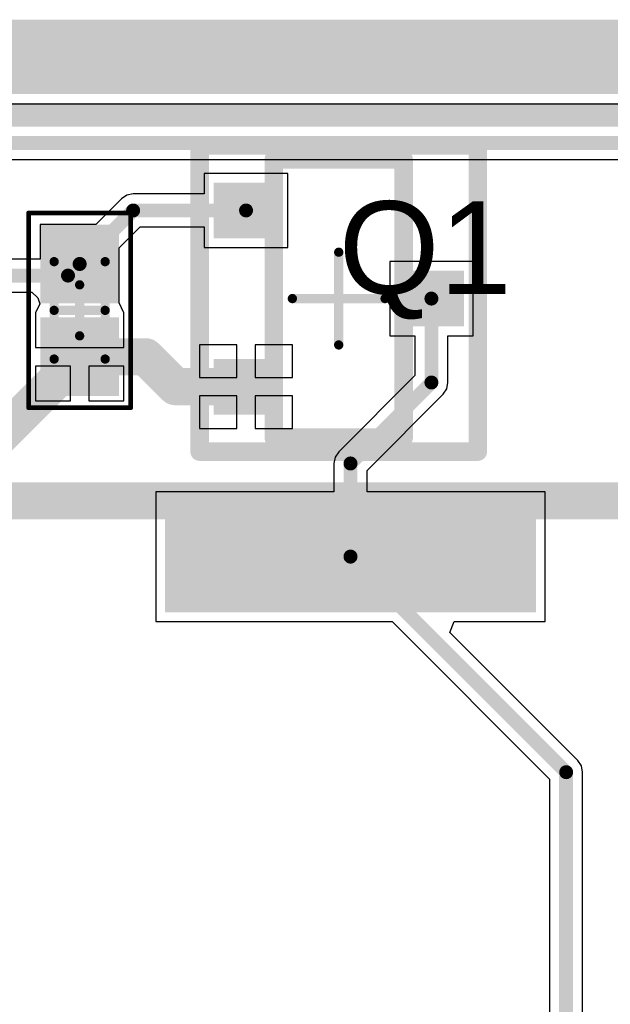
# Model space of a CAD drawing. Header units: millimetres. Extents: x 9.4 to 105.2, y 7.6 to 67.1.
# Tile 151 of 152: x 91 to 97.4, y 56.5 to 67.1. Entities that reach past the tile are written whole.
import ezdxf

# ---------------------------------------------------------------- set-up
doc = ezdxf.new("R2010")
doc.units = ezdxf.units.MM
for name, color, linetype in [('BottomLayer', 5, 'Continuous'), ('KeepOutLayer', 6, 'Continuous'), ('Mechanical13', 56, 'Continuous'), ('Mechanical15', 56, 'Continuous'), ('Mechanical16', 56, 'Continuous'), ('Mechanical2', 216, 'Continuous'), ('Mechanical3', 76, 'Continuous'), ('Mechanical5', 56, 'Continuous'), ('TopLayer', 1, 'Continuous'), ('TopOverlay', 2, 'Continuous'), ('TopPaste', 8, 'Continuous'), ('TopSolder', 216, 'Continuous')]:
    doc.layers.add(name, color=color, linetype=linetype)
doc.styles.add('Arial', font='arial.ttf', dxfattribs={"height": 0.2})

msp = doc.modelspace()

# ---------------------------------------------------------------- hatches: boundary and pattern name
at = {"layer": 'TopLayer'}
for points in [[(93.138, 65.385), (93.838, 65.385), (93.838, 64.785), (93.138, 64.785)], [(92.019, 64.183), (91.369, 64.183), (91.369, 64.833), (92.019, 64.833)], [(95.138, 64.435), (95.838, 64.435), (95.838, 63.835), (95.138, 63.835)], [(92.019, 63.183), (91.369, 63.183), (91.369, 63.833), (92.019, 63.833)], [(93.138, 63.485), (93.838, 63.485), (93.838, 62.885), (93.138, 62.885)], [(96.615, 61.953), (96.615, 60.753), (92.615, 60.753), (92.615, 61.953)]]:
    msp.add_hatch(color=1, dxfattribs=at).paths.add_polyline_path(points)
at = {"layer": 'TopPaste'}
for points in [[(93.188, 64.833), (93.788, 64.833), (93.788, 65.333), (93.188, 65.333)], [(91.969, 64.233), (91.419, 64.233), (91.419, 64.783), (91.969, 64.783)], [(95.188, 63.883), (95.788, 63.883), (95.788, 64.383), (95.188, 64.383)], [(91.969, 63.233), (91.419, 63.233), (91.419, 63.783), (91.969, 63.783)], [(93.188, 62.933), (93.788, 62.933), (93.788, 63.433), (93.188, 63.433)], [(96.615, 61.953), (96.615, 60.753), (92.615, 60.753), (92.615, 61.953)]]:
    msp.add_hatch(color=8, dxfattribs=at).paths.add_polyline_path(points)
at = {"layer": 'TopSolder'}
for points in [[(93.138, 65.385), (93.838, 65.385), (93.838, 64.785), (93.138, 64.785)], [(92.119, 64.083), (91.269, 64.083), (91.269, 64.933), (92.119, 64.933)], [(95.138, 64.435), (95.838, 64.435), (95.838, 63.835), (95.138, 63.835)], [(92.119, 63.083), (91.269, 63.083), (91.269, 63.933), (92.119, 63.933)], [(93.138, 63.485), (93.838, 63.485), (93.838, 62.885), (93.138, 62.885)], [(96.615, 61.953), (96.615, 60.753), (92.615, 60.753), (92.615, 61.953)]]:
    msp.add_hatch(color=216, dxfattribs=at).paths.add_polyline_path(points)

# ---------------------------------------------------------------- linework, layer by layer
at = {"layer": 'BottomLayer'}
msp.add_line((13.379, 66.236), (99.074, 66.236), dxfattribs=at)
at = {"layer": 'KeepOutLayer'}
for points, const_width in [([(13.277, 66.942), (101.277, 66.942)], 0.4), ([(13.277, 66.842), (101.277, 66.842)], 0.2), ([(13.291, 66.542), (101.268, 66.542)], 0.4), ([(13.284, 66.642), (101.273, 66.642)], 0.2)]:
    msp.add_lwpolyline(points, dxfattribs=dict(at, const_width=const_width))
at = {"layer": 'Mechanical13', "const_width": 0.1}
for points in [[(91.419, 64.533), (91.969, 64.533)], [(91.419, 63.483), (91.419, 64.533)], [(91.969, 63.483), (91.969, 64.533)], [(91.419, 63.483), (91.969, 63.483)]]:
    msp.add_lwpolyline(points, dxfattribs=at)
at = {"layer": 'Mechanical13', "const_width": 0.05}
for points in [[(91.394, 64.533, 1), (91.444, 64.533, 1)], [(91.394, 64.533, 1), (91.444, 64.533, 1)], [(91.944, 64.533, 1), (91.994, 64.533, 1)], [(91.944, 64.533, 1), (91.994, 64.533, 1)], [(91.394, 63.483, 1), (91.444, 63.483, 1)], [(91.394, 63.483, 1), (91.444, 63.483, 1)], [(91.944, 63.483, 1), (91.994, 63.483, 1)], [(91.944, 63.483, 1), (91.994, 63.483, 1)]]:
    msp.add_lwpolyline(points, format="xyb", close=True, dxfattribs=at)
at = {"layer": 'Mechanical15'}
for points, const_width in [([(91.144, 65.058), (92.244, 65.058)], 0.05), ([(91.144, 62.958), (91.144, 65.058)], 0.05), ([(92.244, 62.958), (92.244, 65.058)], 0.05), ([(91.694, 63.733), (91.694, 64.283)], 0.1), ([(91.419, 64.008), (91.969, 64.008)], 0.1), ([(91.144, 62.958), (92.244, 62.958)], 0.05)]:
    msp.add_lwpolyline(points, dxfattribs=dict(at, const_width=const_width))
for points, const_width in [([(91.131, 65.058, 1), (91.156, 65.058, 1)], 0.025), ([(91.131, 65.058, 1), (91.156, 65.058, 1)], 0.025), ([(92.232, 65.058, 1), (92.257, 65.058, 1)], 0.025), ([(92.232, 65.058, 1), (92.257, 65.058, 1)], 0.025), ([(91.669, 64.283, 1), (91.719, 64.283, 1)], 0.05), ([(91.394, 64.008, 1), (91.444, 64.008, 1)], 0.05), ([(91.944, 64.008, 1), (91.994, 64.008, 1)], 0.05), ([(91.669, 63.733, 1), (91.719, 63.733, 1)], 0.05), ([(91.131, 62.958, 1), (91.156, 62.958, 1)], 0.025), ([(91.131, 62.958, 1), (91.156, 62.958, 1)], 0.025), ([(92.232, 62.958, 1), (92.257, 62.958, 1)], 0.025), ([(92.232, 62.958, 1), (92.257, 62.958, 1)], 0.025)]:
    msp.add_lwpolyline(points, format="xyb", close=True, dxfattribs=dict(at, const_width=const_width))
at = {"layer": 'Mechanical16', "const_width": 0.1}
for points in [[(94.488, 63.635), (94.488, 64.635)], [(93.988, 64.135), (94.988, 64.135)]]:
    msp.add_lwpolyline(points, dxfattribs=at)
at = {"layer": 'Mechanical16', "const_width": 0.05}
for points in [[(94.463, 64.635, 1), (94.513, 64.635, 1)], [(93.963, 64.135, 1), (94.013, 64.135, 1)], [(94.963, 64.135, 1), (95.013, 64.135, 1)], [(94.463, 63.635, 1), (94.513, 63.635, 1)]]:
    msp.add_lwpolyline(points, format="xyb", close=True, dxfattribs=at)
at = {"layer": 'Mechanical2', "const_width": 0.2}
for points in [[(93.788, 62.635), (93.788, 65.635)], [(93.788, 65.635), (95.188, 65.635)], [(95.188, 62.635), (95.188, 65.635)], [(93.788, 62.635), (95.188, 62.635)], [(88.515, 61.853), (100.715, 61.853)]]:
    msp.add_lwpolyline(points, dxfattribs=at)
at = {"layer": 'Mechanical2', "const_width": 0.1}
for points in [[(93.738, 65.635, 1), (93.838, 65.635, 1)], [(93.738, 65.635, 1), (93.838, 65.635, 1)], [(95.138, 65.635, 1), (95.238, 65.635, 1)], [(95.138, 65.635, 1), (95.238, 65.635, 1)], [(93.738, 62.635, 1), (93.838, 62.635, 1)], [(93.738, 62.635, 1), (93.838, 62.635, 1)], [(95.138, 62.635, 1), (95.238, 62.635, 1)], [(95.138, 62.635, 1), (95.238, 62.635, 1)]]:
    msp.add_lwpolyline(points, format="xyb", close=True, dxfattribs=at)
at = {"layer": 'Mechanical3', "const_width": 0.2}
for points in [[(92.988, 62.485), (92.988, 65.785)], [(92.988, 65.785), (95.988, 65.785)], [(95.988, 62.485), (95.988, 65.785)], [(92.988, 62.485), (95.988, 62.485)], [(88.415, 62.053), (100.815, 62.053)]]:
    msp.add_lwpolyline(points, dxfattribs=at)
at = {"layer": 'Mechanical3', "const_width": 0.1}
for points in [[(92.938, 65.785, 1), (93.038, 65.785, 1)], [(92.938, 65.785, 1), (93.038, 65.785, 1)], [(95.938, 65.785, 1), (96.038, 65.785, 1)], [(95.938, 65.785, 1), (96.038, 65.785, 1)], [(92.938, 62.485, 1), (93.038, 62.485, 1)], [(92.938, 62.485, 1), (93.038, 62.485, 1)], [(95.938, 62.485, 1), (96.038, 62.485, 1)], [(95.938, 62.485, 1), (96.038, 62.485, 1)]]:
    msp.add_lwpolyline(points, format="xyb", close=True, dxfattribs=at)
at = {"layer": 'Mechanical5', "const_width": 0.2}
for points in [[(92.988, 62.485), (92.988, 65.785)], [(92.988, 65.785), (95.988, 65.785)], [(95.988, 62.485), (95.988, 65.785)], [(92.988, 62.485), (95.988, 62.485)], [(88.415, 62.053), (100.815, 62.053)]]:
    msp.add_lwpolyline(points, dxfattribs=at)
at = {"layer": 'Mechanical5', "const_width": 0.1}
for points in [[(92.938, 65.785, 1), (93.038, 65.785, 1)], [(92.938, 65.785, 1), (93.038, 65.785, 1)], [(95.938, 65.785, 1), (96.038, 65.785, 1)], [(95.938, 65.785, 1), (96.038, 65.785, 1)], [(92.938, 62.485, 1), (93.038, 62.485, 1)], [(92.938, 62.485, 1), (93.038, 62.485, 1)], [(95.938, 62.485, 1), (96.038, 62.485, 1)], [(95.938, 62.485, 1), (96.038, 62.485, 1)]]:
    msp.add_lwpolyline(points, format="xyb", close=True, dxfattribs=at)
at = {"layer": 'TopLayer'}
for p, q in [((83.883, 65.635), (98.832, 65.635)), ((93.938, 65.485), (93.038, 65.485)), ((93.038, 65.485), (93.038, 65.263)), ((93.938, 64.685), (93.938, 65.485)), ((92.145, 65.211), (91.867, 64.933)), ((92.203, 65.25), (92.145, 65.211)), ((92.271, 65.263), (92.203, 65.25)), ((93.038, 65.263), (92.271, 65.263)), ((91.867, 64.933), (91.269, 64.933)), ((91.269, 64.933), (91.269, 64.561)), ((92.119, 64.681), (92.345, 64.907)), ((92.345, 64.907), (93.038, 64.907)), ((93.038, 64.907), (93.038, 64.685)), ((92.119, 64.11), (92.119, 64.681)), ((93.038, 64.685), (93.938, 64.685)), ((91.269, 64.561), (90.876, 64.561)), ((95.938, 64.535), (95.038, 64.535)), ((95.038, 64.535), (95.038, 63.735)), ((95.938, 63.735), (95.938, 64.535)), ((90.966, 64.205), (91.179, 64.205)), ((91.179, 64.205), (91.242, 64.142)), ((91.242, 64.142), (91.263, 64.078)), ((91.263, 64.078), (91.219, 63.983)), ((92.119, 64.089), (92.119, 64.11)), ((92.169, 63.983), (92.119, 64.089)), ((91.219, 63.983), (91.219, 63.977)), ((91.219, 63.977), (91.219, 63.608)), ((92.169, 63.977), (92.169, 63.983)), ((92.169, 63.608), (92.169, 63.977)), ((95.038, 63.735), (95.31, 63.735)), ((95.31, 63.735), (95.31, 63.304)), ((95.666, 63.23), (95.666, 63.735)), ((95.666, 63.735), (95.938, 63.735)), ((91.219, 63.608), (91.694, 63.608)), ((91.694, 63.608), (92.169, 63.608)), ((93.388, 63.635), (92.988, 63.635)), ((92.988, 63.635), (92.988, 63.285)), ((93.388, 63.285), (93.388, 63.635)), ((93.988, 63.635), (93.588, 63.635)), ((93.588, 63.635), (93.588, 63.285)), ((93.988, 63.285), (93.988, 63.635)), ((91.594, 63.408), (91.219, 63.408)), ((91.219, 63.408), (91.219, 63.033)), ((91.594, 63.033), (91.594, 63.408)), ((92.169, 63.408), (91.794, 63.408)), ((91.794, 63.408), (91.794, 63.033)), ((92.169, 63.033), (92.169, 63.408)), ((92.988, 63.285), (93.388, 63.285)), ((93.588, 63.285), (93.988, 63.285)), ((95.31, 63.304), (94.489, 62.483)), ((95.653, 63.162), (95.666, 63.23)), ((93.388, 63.085), (92.988, 63.085)), ((92.988, 63.085), (92.988, 62.735)), ((93.388, 62.735), (93.388, 63.085)), ((93.988, 63.085), (93.588, 63.085)), ((93.588, 63.085), (93.588, 62.735)), ((93.988, 62.735), (93.988, 63.085)), ((94.793, 62.283), (95.614, 63.104)), ((95.614, 63.104), (95.653, 63.162)), ((91.219, 63.033), (91.594, 63.033)), ((91.794, 63.033), (92.169, 63.033)), ((92.988, 62.735), (93.388, 62.735)), ((93.588, 62.735), (93.988, 62.735)), ((94.45, 62.425), (94.437, 62.357)), ((94.489, 62.483), (94.45, 62.425)), ((94.437, 62.357), (94.437, 62.053)), ((94.793, 62.053), (94.793, 62.283)), ((94.437, 62.053), (92.515, 62.053)), ((92.515, 62.053), (92.515, 60.653)), ((96.715, 62.053), (94.793, 62.053)), ((96.715, 60.653), (96.715, 62.053)), ((92.515, 60.653), (95.063, 60.653)), ((95.063, 60.653), (96.762, 58.954)), ((95.685, 60.536), (95.733, 60.653)), ((95.733, 60.653), (96.715, 60.653)), ((97.066, 59.154), (95.685, 60.536)), ((97.105, 59.096), (97.066, 59.154)), ((97.118, 59.028), (97.105, 59.096)), ((97.118, 48.331), (97.118, 59.028)), ((96.762, 58.954), (96.762, 50.961))]:
    msp.add_line(p, q, dxfattribs=at)
for points, const_width in [([(82.86, 66.115), (99.334, 66.115)], 0.254), ([(83.809, 65.813), (98.906, 65.813)], 0.15), ([(91.694, 64.508), (92.271, 65.085)], 0.15), ([(92.271, 65.085), (93.488, 65.085)], 0.15), ([(91.569, 64.383), (91.694, 64.508)], 0.15), ([(90.551, 64.383), (91.569, 64.383)], 0.15), ([(95.488, 63.23), (95.488, 64.135)], 0.15), ([(87.52, 59.334), (91.694, 63.508)], 0.4), ([(91.694, 63.508), (92.405, 63.508)], 0.4), ([(92.405, 63.508), (92.728, 63.185)], 0.4), ([(92.728, 63.185), (93.488, 63.185)], 0.4), ([(94.615, 62.357), (95.488, 63.23)], 0.15), ([(94.615, 61.353), (94.615, 62.357)], 0.15), ([(94.615, 61.353), (96.94, 59.028)], 0.15), ([(96.94, 48.006), (96.94, 59.028)], 0.15)]:
    msp.add_lwpolyline(points, dxfattribs=dict(at, const_width=const_width))
for points, const_width in [([(92.233, 65.085, 1), (92.308, 65.085, 1)], 0.075), ([(92.233, 65.085, 1), (92.308, 65.085, 1)], 0.075), ([(93.451, 65.085, 1), (93.526, 65.085, 1)], 0.075), ([(91.656, 64.508, 1), (91.732, 64.508, 1)], 0.075), ([(91.656, 64.508, 1), (91.732, 64.508, 1)], 0.075), ([(91.531, 64.383, 1), (91.606, 64.383, 1)], 0.075), ([(91.531, 64.383, 1), (91.606, 64.383, 1)], 0.075), ([(95.45, 64.135, 1), (95.525, 64.135, 1)], 0.075), ([(91.594, 63.508, 1), (91.794, 63.508, 1)], 0.2), ([(91.594, 63.508, 1), (91.794, 63.508, 1)], 0.2), ([(92.305, 63.508, 1), (92.505, 63.508, 1)], 0.2), ([(92.305, 63.508, 1), (92.505, 63.508, 1)], 0.2), ([(92.628, 63.185, 1), (92.828, 63.185, 1)], 0.2), ([(92.628, 63.185, 1), (92.828, 63.185, 1)], 0.2), ([(93.388, 63.185, 1), (93.588, 63.185, 1)], 0.2), ([(95.45, 63.23, 1), (95.525, 63.23, 1)], 0.075), ([(95.45, 63.23, 1), (95.525, 63.23, 1)], 0.075), ([(94.577, 62.357, 1), (94.653, 62.357, 1)], 0.075), ([(94.577, 62.357, 1), (94.653, 62.357, 1)], 0.075), ([(94.577, 61.353, 1), (94.653, 61.353, 1)], 0.075), ([(94.577, 61.353, 1), (94.653, 61.353, 1)], 0.075), ([(96.903, 59.028, 1), (96.978, 59.028, 1)], 0.075), ([(96.903, 59.028, 1), (96.978, 59.028, 1)], 0.075)]:
    msp.add_lwpolyline(points, format="xyb", close=True, dxfattribs=dict(at, const_width=const_width))
at = {"layer": 'TopOverlay', "const_width": 0.2}
for points in [[(94.213, 65.635), (95.188, 65.635)], [(95.188, 64.81), (95.188, 65.635)], [(93.788, 63.86), (93.788, 64.41)], [(95.188, 62.635), (95.188, 63.46)], [(94.213, 62.635), (95.188, 62.635)], [(88.515, 61.853), (92.24, 61.853)], [(96.99, 61.853), (100.715, 61.853)]]:
    msp.add_lwpolyline(points, dxfattribs=at)
at = {"layer": 'TopOverlay', "const_width": 0.1}
for points in [[(94.163, 65.635, 1), (94.263, 65.635, 1)], [(95.138, 65.635, 1), (95.238, 65.635, 1)], [(95.138, 65.635, 1), (95.238, 65.635, 1)], [(95.138, 64.81, 1), (95.238, 64.81, 1)], [(93.738, 64.41, 1), (93.838, 64.41, 1)], [(93.738, 63.86, 1), (93.838, 63.86, 1)], [(95.138, 63.46, 1), (95.238, 63.46, 1)], [(94.163, 62.635, 1), (94.263, 62.635, 1)], [(95.138, 62.635, 1), (95.238, 62.635, 1)], [(95.138, 62.635, 1), (95.238, 62.635, 1)], [(92.19, 61.853, 1), (92.29, 61.853, 1)], [(96.94, 61.853, 1), (97.04, 61.853, 1)]]:
    msp.add_lwpolyline(points, format="xyb", close=True, dxfattribs=at)

# ---------------------------------------------------------------- texts
at = {"layer": 'Mechanical5', "style": 'Arial'}
msp.add_text('Q1', height=1, rotation=360, dxfattribs=at).set_placement((94.488, 64.185))

doc.saveas('drawing.dxf')
